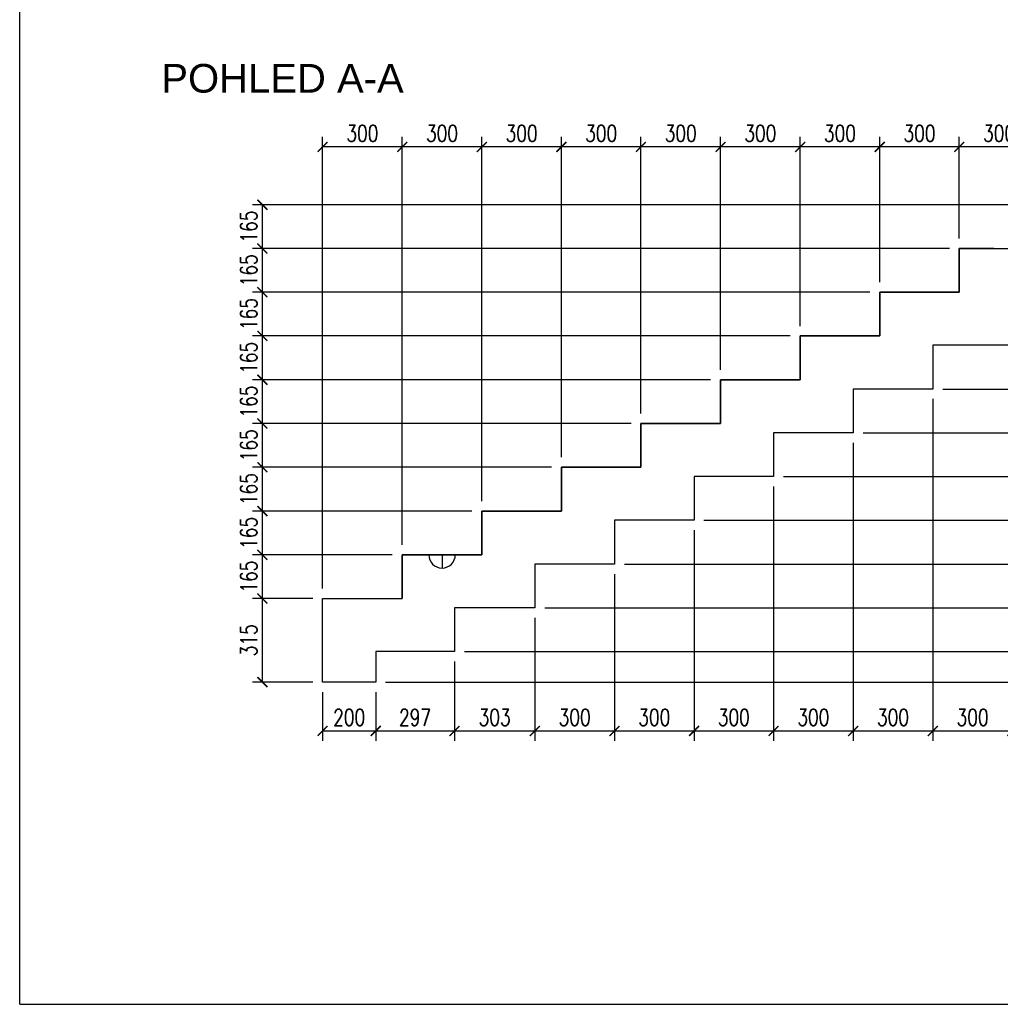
# Model space of a CAD drawing. Header units: millimetres. Extents: x 26644 to 53369, y 8500 to 41865.
# Tile 10 of 15: x 26838 to 30535, y 28064 to 31776. Entities that reach past the tile are written whole.
import ezdxf

# ---------------------------------------------------------------- set-up
doc = ezdxf.new("R2010")
doc.units = ezdxf.units.MM
doc.header["$LTSCALE"] = 25
doc.layers.add('CKSCHODY_PODROVINOU', color=7, linetype='Continuous', lineweight=25)
doc.layers.add('CKSCHODY_POHLED', color=7, linetype='Continuous', lineweight=25)
doc.layers.add('KOTY', color=4, linetype='Continuous')
doc.layers.add('POPIS', color=6, linetype='Continuous')
doc.styles.add('Arch-Dim', font='romans.shx', dxfattribs={"width": 0.75})
doc.styles.add('ARIAL', font='ARIAL.TTF', dxfattribs={"width": 0.75})
doc.dimstyles.new('Aec-Arch-M-100', dxfattribs={"dimscale": 25, "dimtxt": 2.5, "dimasz": 1.5, "dimexe": 1.5, "dimexo": 1.5, "dimgap": 0.8, "dimtad": 1, "dimdec": 0, "dimzin": 3, "dimdsep": 46, "dimtxsty": 'Arch-Dim', "dimblk": 'ARCHTICK', "dimcen": 2.5, "dimazin": 2, "dimtfac": 0.75, "dimtdec": 0, "dimtix": 1, "dimtmove": 2, "dimatfit": 2, "dimfxl": 0, "dimtolj": 1, "dimtzin": 0, "dimarcsym": 0})

# ---------------------------------------------------------------- blocks, each defined once
blk = doc.blocks.new('_ArchTick')
at = {"color": 0, "linetype": 'ByBlock', "const_width": 0.15}
blk.add_lwpolyline([(-0.5, -0.5), (0.5, 0.5)], dxfattribs=at)
blk = doc.blocks.new('*D27')
at = {"layer": 'Defpoints', "color": 0}
for p in [(30380.1, 31296.6), (30680.1, 31078.8), (30380.1, 30913.8)]:
    blk.add_point(p, dxfattribs=at)
at = {"layer": 'KOTY', "color": 0, "lineweight": -2}
for p, q in [((30380.1, 30951.3), (30380.1, 31334.1)), ((30680.1, 31116.3), (30680.1, 31334.1)), ((30680.1, 31296.6), (30380.1, 31296.6))]:
    blk.add_line(p, q, dxfattribs=at)
at = {"layer": 'KOTY', "color": 0, "lineweight": -2, "xscale": 37.5, "yscale": 37.5, "zscale": 37.5, "rotation": 180}
blk.add_blockref('_ArchTick', (30380.1, 31296.6), dxfattribs=at)
at = {"layer": 'KOTY', "color": 0, "lineweight": -2, "xscale": 37.5, "yscale": 37.5, "zscale": 37.5}
blk.add_blockref('_ArchTick', (30680.1, 31296.6), dxfattribs=at)
at = {"layer": 'KOTY', "color": 0, "insert": (30530.1, 31347.8), "char_height": 62.5, "attachment_point": 5, "style": 'Arch-Dim'}
blk.add_mtext('\\A1;300', dxfattribs=at)
blk = doc.blocks.new('*D28')
at = {"layer": 'Defpoints', "color": 0}
for p in [(30080.1, 31296.6), (30380.1, 30913.8), (30080.1, 30748.8)]:
    blk.add_point(p, dxfattribs=at)
at = {"layer": 'KOTY', "color": 0, "lineweight": -2}
for p, q in [((30080.1, 30786.3), (30080.1, 31334.1)), ((30380.1, 30951.3), (30380.1, 31334.1)), ((30380.1, 31296.6), (30080.1, 31296.6))]:
    blk.add_line(p, q, dxfattribs=at)
at = {"layer": 'KOTY', "color": 0, "lineweight": -2, "xscale": 37.5, "yscale": 37.5, "zscale": 37.5, "rotation": 180}
blk.add_blockref('_ArchTick', (30080.1, 31296.6), dxfattribs=at)
at = {"layer": 'KOTY', "color": 0, "lineweight": -2, "xscale": 37.5, "yscale": 37.5, "zscale": 37.5}
blk.add_blockref('_ArchTick', (30380.1, 31296.6), dxfattribs=at)
at = {"layer": 'KOTY', "color": 0, "insert": (30230.1, 31347.8), "char_height": 62.5, "attachment_point": 5, "style": 'Arch-Dim'}
blk.add_mtext('\\A1;300', dxfattribs=at)
blk = doc.blocks.new('*D29')
at = {"layer": 'Defpoints', "color": 0}
for p in [(29780.1, 31296.6), (30080.1, 30748.8), (29780.1, 30583.8)]:
    blk.add_point(p, dxfattribs=at)
at = {"layer": 'KOTY', "color": 0, "lineweight": -2}
for p, q in [((29780.1, 30621.3), (29780.1, 31334.1)), ((30080.1, 30786.3), (30080.1, 31334.1)), ((30080.1, 31296.6), (29780.1, 31296.6))]:
    blk.add_line(p, q, dxfattribs=at)
at = {"layer": 'KOTY', "color": 0, "lineweight": -2, "xscale": 37.5, "yscale": 37.5, "zscale": 37.5, "rotation": 180}
blk.add_blockref('_ArchTick', (29780.1, 31296.6), dxfattribs=at)
at = {"layer": 'KOTY', "color": 0, "lineweight": -2, "xscale": 37.5, "yscale": 37.5, "zscale": 37.5}
blk.add_blockref('_ArchTick', (30080.1, 31296.6), dxfattribs=at)
at = {"layer": 'KOTY', "color": 0, "insert": (29930.1, 31347.8), "char_height": 62.5, "attachment_point": 5, "style": 'Arch-Dim'}
blk.add_mtext('\\A1;300', dxfattribs=at)
blk = doc.blocks.new('*D30')
at = {"layer": 'Defpoints', "color": 0}
for p in [(29480.1, 31296.6), (29780.1, 30583.8), (29480.1, 30418.8)]:
    blk.add_point(p, dxfattribs=at)
at = {"layer": 'KOTY', "color": 0, "lineweight": -2}
for p, q in [((29480.1, 30456.3), (29480.1, 31334.1)), ((29780.1, 30621.3), (29780.1, 31334.1)), ((29780.1, 31296.6), (29480.1, 31296.6))]:
    blk.add_line(p, q, dxfattribs=at)
at = {"layer": 'KOTY', "color": 0, "lineweight": -2, "xscale": 37.5, "yscale": 37.5, "zscale": 37.5, "rotation": 180}
blk.add_blockref('_ArchTick', (29480.1, 31296.6), dxfattribs=at)
at = {"layer": 'KOTY', "color": 0, "lineweight": -2, "xscale": 37.5, "yscale": 37.5, "zscale": 37.5}
blk.add_blockref('_ArchTick', (29780.1, 31296.6), dxfattribs=at)
at = {"layer": 'KOTY', "color": 0, "insert": (29630.1, 31347.8), "char_height": 62.5, "attachment_point": 5, "style": 'Arch-Dim'}
blk.add_mtext('\\A1;300', dxfattribs=at)
blk = doc.blocks.new('*D31')
at = {"layer": 'Defpoints', "color": 0}
for p in [(29180.1, 31296.6), (29480.1, 30418.8), (29180.1, 30253.8)]:
    blk.add_point(p, dxfattribs=at)
at = {"layer": 'KOTY', "color": 0, "lineweight": -2}
for p, q in [((29180.1, 30291.3), (29180.1, 31334.1)), ((29480.1, 30456.3), (29480.1, 31334.1)), ((29480.1, 31296.6), (29180.1, 31296.6))]:
    blk.add_line(p, q, dxfattribs=at)
at = {"layer": 'KOTY', "color": 0, "lineweight": -2, "xscale": 37.5, "yscale": 37.5, "zscale": 37.5, "rotation": 180}
blk.add_blockref('_ArchTick', (29180.1, 31296.6), dxfattribs=at)
at = {"layer": 'KOTY', "color": 0, "lineweight": -2, "xscale": 37.5, "yscale": 37.5, "zscale": 37.5}
blk.add_blockref('_ArchTick', (29480.1, 31296.6), dxfattribs=at)
at = {"layer": 'KOTY', "color": 0, "insert": (29330.1, 31347.8), "char_height": 62.5, "attachment_point": 5, "style": 'Arch-Dim'}
blk.add_mtext('\\A1;300', dxfattribs=at)
blk = doc.blocks.new('*D32')
at = {"layer": 'Defpoints', "color": 0}
for p in [(28880.1, 31296.6), (29180.1, 30253.8), (28880.1, 30088.8)]:
    blk.add_point(p, dxfattribs=at)
at = {"layer": 'KOTY', "color": 0, "lineweight": -2}
for p, q in [((28880.1, 30126.3), (28880.1, 31334.1)), ((29180.1, 30291.3), (29180.1, 31334.1)), ((29180.1, 31296.6), (28880.1, 31296.6))]:
    blk.add_line(p, q, dxfattribs=at)
at = {"layer": 'KOTY', "color": 0, "lineweight": -2, "xscale": 37.5, "yscale": 37.5, "zscale": 37.5, "rotation": 180}
blk.add_blockref('_ArchTick', (28880.1, 31296.6), dxfattribs=at)
at = {"layer": 'KOTY', "color": 0, "lineweight": -2, "xscale": 37.5, "yscale": 37.5, "zscale": 37.5}
blk.add_blockref('_ArchTick', (29180.1, 31296.6), dxfattribs=at)
at = {"layer": 'KOTY', "color": 0, "insert": (29030.1, 31347.8), "char_height": 62.5, "attachment_point": 5, "style": 'Arch-Dim'}
blk.add_mtext('\\A1;300', dxfattribs=at)
blk = doc.blocks.new('*D33')
at = {"layer": 'Defpoints', "color": 0}
for p in [(28580.1, 31296.6), (28880.1, 30088.8), (28580.1, 29923.8)]:
    blk.add_point(p, dxfattribs=at)
at = {"layer": 'KOTY', "color": 0, "lineweight": -2}
for p, q in [((28580.1, 29961.3), (28580.1, 31334.1)), ((28880.1, 30126.3), (28880.1, 31334.1)), ((28880.1, 31296.6), (28580.1, 31296.6))]:
    blk.add_line(p, q, dxfattribs=at)
at = {"layer": 'KOTY', "color": 0, "lineweight": -2, "xscale": 37.5, "yscale": 37.5, "zscale": 37.5, "rotation": 180}
blk.add_blockref('_ArchTick', (28580.1, 31296.6), dxfattribs=at)
at = {"layer": 'KOTY', "color": 0, "lineweight": -2, "xscale": 37.5, "yscale": 37.5, "zscale": 37.5}
blk.add_blockref('_ArchTick', (28880.1, 31296.6), dxfattribs=at)
at = {"layer": 'KOTY', "color": 0, "insert": (28730.1, 31347.8), "char_height": 62.5, "attachment_point": 5, "style": 'Arch-Dim'}
blk.add_mtext('\\A1;300', dxfattribs=at)
blk = doc.blocks.new('*D34')
at = {"layer": 'Defpoints', "color": 0}
for p in [(28280.1, 31296.6), (28580.1, 29923.8), (28280.1, 29758.8)]:
    blk.add_point(p, dxfattribs=at)
at = {"layer": 'KOTY', "color": 0, "lineweight": -2}
for p, q in [((28280.1, 29796.3), (28280.1, 31334.1)), ((28580.1, 29961.3), (28580.1, 31334.1)), ((28580.1, 31296.6), (28280.1, 31296.6))]:
    blk.add_line(p, q, dxfattribs=at)
at = {"layer": 'KOTY', "color": 0, "lineweight": -2, "xscale": 37.5, "yscale": 37.5, "zscale": 37.5, "rotation": 180}
blk.add_blockref('_ArchTick', (28280.1, 31296.6), dxfattribs=at)
at = {"layer": 'KOTY', "color": 0, "lineweight": -2, "xscale": 37.5, "yscale": 37.5, "zscale": 37.5}
blk.add_blockref('_ArchTick', (28580.1, 31296.6), dxfattribs=at)
at = {"layer": 'KOTY', "color": 0, "insert": (28430.1, 31347.8), "char_height": 62.5, "attachment_point": 5, "style": 'Arch-Dim'}
blk.add_mtext('\\A1;300', dxfattribs=at)
blk = doc.blocks.new('*D35')
at = {"layer": 'Defpoints', "color": 0}
for p in [(27980.1, 31296.6), (28280.1, 29758.8), (27980.1, 29593.8)]:
    blk.add_point(p, dxfattribs=at)
at = {"layer": 'KOTY', "color": 0, "lineweight": -2}
for p, q in [((27980.1, 29631.3), (27980.1, 31334.1)), ((28280.1, 29796.3), (28280.1, 31334.1)), ((28280.1, 31296.6), (27980.1, 31296.6))]:
    blk.add_line(p, q, dxfattribs=at)
at = {"layer": 'KOTY', "color": 0, "lineweight": -2, "xscale": 37.5, "yscale": 37.5, "zscale": 37.5, "rotation": 180}
blk.add_blockref('_ArchTick', (27980.1, 31296.6), dxfattribs=at)
at = {"layer": 'KOTY', "color": 0, "lineweight": -2, "xscale": 37.5, "yscale": 37.5, "zscale": 37.5}
blk.add_blockref('_ArchTick', (28280.1, 31296.6), dxfattribs=at)
at = {"layer": 'KOTY', "color": 0, "insert": (28130.1, 31347.8), "char_height": 62.5, "attachment_point": 5, "style": 'Arch-Dim'}
blk.add_mtext('\\A1;300', dxfattribs=at)
blk = doc.blocks.new('*D36')
at = {"layer": 'Defpoints', "color": 0}
for p in [(27980.1, 29278.8), (28180.1, 29278.8), (28180.1, 29094.5)]:
    blk.add_point(p, dxfattribs=at)
at = {"layer": 'KOTY', "color": 0, "lineweight": -2}
for p, q in [((27980.1, 29241.3), (27980.1, 29057)), ((28180.1, 29241.3), (28180.1, 29057)), ((27980.1, 29094.5), (28180.1, 29094.5))]:
    blk.add_line(p, q, dxfattribs=at)
at = {"layer": 'KOTY', "color": 0, "lineweight": -2, "xscale": 37.5, "yscale": 37.5, "zscale": 37.5, "rotation": 180}
blk.add_blockref('_ArchTick', (27980.1, 29094.5), dxfattribs=at)
at = {"layer": 'KOTY', "color": 0, "lineweight": -2, "xscale": 37.5, "yscale": 37.5, "zscale": 37.5}
blk.add_blockref('_ArchTick', (28180.1, 29094.5), dxfattribs=at)
at = {"layer": 'KOTY', "color": 0, "insert": (28080.1, 29145.7), "char_height": 62.5, "attachment_point": 5, "style": 'Arch-Dim'}
blk.add_mtext('\\A1;200', dxfattribs=at)
blk = doc.blocks.new('*D37')
at = {"layer": 'Defpoints', "color": 0}
for p in [(28477, 29393.8), (28180.1, 29278.8), (28477, 29094.5)]:
    blk.add_point(p, dxfattribs=at)
at = {"layer": 'KOTY', "color": 0, "lineweight": -2}
for p, q in [((28477, 29356.3), (28477, 29057)), ((28180.1, 29241.3), (28180.1, 29057)), ((28180.1, 29094.5), (28477, 29094.5))]:
    blk.add_line(p, q, dxfattribs=at)
at = {"layer": 'KOTY', "color": 0, "lineweight": -2, "xscale": 37.5, "yscale": 37.5, "zscale": 37.5, "rotation": 180}
blk.add_blockref('_ArchTick', (28180.1, 29094.5), dxfattribs=at)
at = {"layer": 'KOTY', "color": 0, "lineweight": -2, "xscale": 37.5, "yscale": 37.5, "zscale": 37.5}
blk.add_blockref('_ArchTick', (28477, 29094.5), dxfattribs=at)
at = {"layer": 'KOTY', "color": 0, "insert": (28328.5, 29145.7), "char_height": 62.5, "attachment_point": 5, "style": 'Arch-Dim'}
blk.add_mtext('\\A1;297', dxfattribs=at)
blk = doc.blocks.new('*D38')
at = {"layer": 'Defpoints', "color": 0}
for p in [(28780.1, 29558.8), (28477, 29393.8), (28780.1, 29094.5)]:
    blk.add_point(p, dxfattribs=at)
at = {"layer": 'KOTY', "color": 0, "lineweight": -2}
for p, q in [((28780.1, 29521.3), (28780.1, 29057)), ((28477, 29356.3), (28477, 29057)), ((28477, 29094.5), (28780.1, 29094.5))]:
    blk.add_line(p, q, dxfattribs=at)
at = {"layer": 'KOTY', "color": 0, "lineweight": -2, "xscale": 37.5, "yscale": 37.5, "zscale": 37.5, "rotation": 180}
blk.add_blockref('_ArchTick', (28477, 29094.5), dxfattribs=at)
at = {"layer": 'KOTY', "color": 0, "lineweight": -2, "xscale": 37.5, "yscale": 37.5, "zscale": 37.5}
blk.add_blockref('_ArchTick', (28780.1, 29094.5), dxfattribs=at)
at = {"layer": 'KOTY', "color": 0, "insert": (28628.5, 29145.7), "char_height": 62.5, "attachment_point": 5, "style": 'Arch-Dim'}
blk.add_mtext('\\A1;303', dxfattribs=at)
blk = doc.blocks.new('*D39')
at = {"layer": 'Defpoints', "color": 0}
for p in [(29080.1, 29723.8), (28780.1, 29558.8), (29080.1, 29094.5)]:
    blk.add_point(p, dxfattribs=at)
at = {"layer": 'KOTY', "color": 0, "lineweight": -2}
for p, q in [((29080.1, 29686.3), (29080.1, 29057)), ((28780.1, 29521.3), (28780.1, 29057)), ((28780.1, 29094.5), (29080.1, 29094.5))]:
    blk.add_line(p, q, dxfattribs=at)
at = {"layer": 'KOTY', "color": 0, "lineweight": -2, "xscale": 37.5, "yscale": 37.5, "zscale": 37.5, "rotation": 180}
blk.add_blockref('_ArchTick', (28780.1, 29094.5), dxfattribs=at)
at = {"layer": 'KOTY', "color": 0, "lineweight": -2, "xscale": 37.5, "yscale": 37.5, "zscale": 37.5}
blk.add_blockref('_ArchTick', (29080.1, 29094.5), dxfattribs=at)
at = {"layer": 'KOTY', "color": 0, "insert": (28930.1, 29145.7), "char_height": 62.5, "attachment_point": 5, "style": 'Arch-Dim'}
blk.add_mtext('\\A1;300', dxfattribs=at)
blk = doc.blocks.new('*D40')
at = {"layer": 'Defpoints', "color": 0}
for p in [(29380.1, 29888.8), (29080.1, 29723.8), (29380.1, 29094.5)]:
    blk.add_point(p, dxfattribs=at)
at = {"layer": 'KOTY', "color": 0, "lineweight": -2}
for p, q in [((29380.1, 29851.3), (29380.1, 29057)), ((29080.1, 29686.3), (29080.1, 29057)), ((29080.1, 29094.5), (29380.1, 29094.5))]:
    blk.add_line(p, q, dxfattribs=at)
at = {"layer": 'KOTY', "color": 0, "lineweight": -2, "xscale": 37.5, "yscale": 37.5, "zscale": 37.5, "rotation": 180}
blk.add_blockref('_ArchTick', (29080.1, 29094.5), dxfattribs=at)
at = {"layer": 'KOTY', "color": 0, "lineweight": -2, "xscale": 37.5, "yscale": 37.5, "zscale": 37.5}
blk.add_blockref('_ArchTick', (29380.1, 29094.5), dxfattribs=at)
at = {"layer": 'KOTY', "color": 0, "insert": (29230.1, 29145.7), "char_height": 62.5, "attachment_point": 5, "style": 'Arch-Dim'}
blk.add_mtext('\\A1;300', dxfattribs=at)
blk = doc.blocks.new('*D41')
at = {"layer": 'Defpoints', "color": 0}
for p in [(29680.1, 30053.8), (29380.1, 29888.8), (29680.1, 29094.5)]:
    blk.add_point(p, dxfattribs=at)
at = {"layer": 'KOTY', "color": 0, "lineweight": -2}
for p, q in [((29680.1, 30016.3), (29680.1, 29057)), ((29380.1, 29851.3), (29380.1, 29057)), ((29380.1, 29094.5), (29680.1, 29094.5))]:
    blk.add_line(p, q, dxfattribs=at)
at = {"layer": 'KOTY', "color": 0, "lineweight": -2, "xscale": 37.5, "yscale": 37.5, "zscale": 37.5, "rotation": 180}
blk.add_blockref('_ArchTick', (29380.1, 29094.5), dxfattribs=at)
at = {"layer": 'KOTY', "color": 0, "lineweight": -2, "xscale": 37.5, "yscale": 37.5, "zscale": 37.5}
blk.add_blockref('_ArchTick', (29680.1, 29094.5), dxfattribs=at)
at = {"layer": 'KOTY', "color": 0, "insert": (29530.1, 29145.7), "char_height": 62.5, "attachment_point": 5, "style": 'Arch-Dim'}
blk.add_mtext('\\A1;300', dxfattribs=at)
blk = doc.blocks.new('*D42')
at = {"layer": 'Defpoints', "color": 0}
for p in [(29980.1, 30218.8), (29680.1, 30053.8), (29980.1, 29094.5)]:
    blk.add_point(p, dxfattribs=at)
at = {"layer": 'KOTY', "color": 0, "lineweight": -2}
for p, q in [((29980.1, 30181.3), (29980.1, 29057)), ((29680.1, 30016.3), (29680.1, 29057)), ((29680.1, 29094.5), (29980.1, 29094.5))]:
    blk.add_line(p, q, dxfattribs=at)
at = {"layer": 'KOTY', "color": 0, "lineweight": -2, "xscale": 37.5, "yscale": 37.5, "zscale": 37.5, "rotation": 180}
blk.add_blockref('_ArchTick', (29680.1, 29094.5), dxfattribs=at)
at = {"layer": 'KOTY', "color": 0, "lineweight": -2, "xscale": 37.5, "yscale": 37.5, "zscale": 37.5}
blk.add_blockref('_ArchTick', (29980.1, 29094.5), dxfattribs=at)
at = {"layer": 'KOTY', "color": 0, "insert": (29830.1, 29145.7), "char_height": 62.5, "attachment_point": 5, "style": 'Arch-Dim'}
blk.add_mtext('\\A1;300', dxfattribs=at)
blk = doc.blocks.new('*D43')
at = {"layer": 'Defpoints', "color": 0}
for p in [(30280.1, 30383.8), (29980.1, 30218.8), (30280.1, 29094.5)]:
    blk.add_point(p, dxfattribs=at)
at = {"layer": 'KOTY', "color": 0, "lineweight": -2}
for p, q in [((30280.1, 30346.3), (30280.1, 29057)), ((29980.1, 30181.3), (29980.1, 29057)), ((29980.1, 29094.5), (30280.1, 29094.5))]:
    blk.add_line(p, q, dxfattribs=at)
at = {"layer": 'KOTY', "color": 0, "lineweight": -2, "xscale": 37.5, "yscale": 37.5, "zscale": 37.5, "rotation": 180}
blk.add_blockref('_ArchTick', (29980.1, 29094.5), dxfattribs=at)
at = {"layer": 'KOTY', "color": 0, "lineweight": -2, "xscale": 37.5, "yscale": 37.5, "zscale": 37.5}
blk.add_blockref('_ArchTick', (30280.1, 29094.5), dxfattribs=at)
at = {"layer": 'KOTY', "color": 0, "insert": (30130.1, 29145.7), "char_height": 62.5, "attachment_point": 5, "style": 'Arch-Dim'}
blk.add_mtext('\\A1;300', dxfattribs=at)
blk = doc.blocks.new('*D44')
at = {"layer": 'Defpoints', "color": 0}
for p in [(30580.1, 30548.8), (30280.1, 30383.8), (30580.1, 29094.5)]:
    blk.add_point(p, dxfattribs=at)
at = {"layer": 'KOTY', "color": 0, "lineweight": -2}
for p, q in [((30580.1, 30511.3), (30580.1, 29057)), ((30280.1, 30346.3), (30280.1, 29057)), ((30280.1, 29094.5), (30580.1, 29094.5))]:
    blk.add_line(p, q, dxfattribs=at)
at = {"layer": 'KOTY', "color": 0, "lineweight": -2, "xscale": 37.5, "yscale": 37.5, "zscale": 37.5, "rotation": 180}
blk.add_blockref('_ArchTick', (30280.1, 29094.5), dxfattribs=at)
at = {"layer": 'KOTY', "color": 0, "lineweight": -2, "xscale": 37.5, "yscale": 37.5, "zscale": 37.5}
blk.add_blockref('_ArchTick', (30580.1, 29094.5), dxfattribs=at)
at = {"layer": 'KOTY', "color": 0, "insert": (30430.1, 29145.7), "char_height": 62.5, "attachment_point": 5, "style": 'Arch-Dim'}
blk.add_mtext('\\A1;300', dxfattribs=at)
blk = doc.blocks.new('*D48')
at = {"layer": 'Defpoints', "color": 0}
for p in [(27753, 29593.8), (27980.1, 29593.8), (27980.1, 29278.8)]:
    blk.add_point(p, dxfattribs=at)
at = {"layer": 'KOTY', "color": 0, "lineweight": -2}
for p, q in [((27942.6, 29593.8), (27715.5, 29593.8)), ((27753, 29278.8), (27753, 29593.8)), ((27942.6, 29278.8), (27715.5, 29278.8))]:
    blk.add_line(p, q, dxfattribs=at)
at = {"layer": 'KOTY', "color": 0, "lineweight": -2, "xscale": 37.5, "yscale": 37.5, "zscale": 37.5}
for p, rotation in [((27753, 29593.8), 90), ((27753, 29278.8), 270)]:
    blk.add_blockref('_ArchTick', p, dxfattribs=dict(at, rotation=rotation))
at = {"layer": 'KOTY', "color": 0, "insert": (27701.8, 29436.3), "char_height": 62.5, "attachment_point": 5, "rotation": 90, "style": 'Arch-Dim'}
blk.add_mtext('\\A1;315', dxfattribs=at)
blk = doc.blocks.new('*D49')
at = {"layer": 'Defpoints', "color": 0}
for p in [(27753, 29758.8), (28280.1, 29758.8), (27980.1, 29593.8)]:
    blk.add_point(p, dxfattribs=at)
at = {"layer": 'KOTY', "color": 0, "lineweight": -2}
for p, q in [((28242.6, 29758.8), (27715.5, 29758.8)), ((27753, 29593.8), (27753, 29758.8)), ((27942.6, 29593.8), (27715.5, 29593.8))]:
    blk.add_line(p, q, dxfattribs=at)
at = {"layer": 'KOTY', "color": 0, "lineweight": -2, "xscale": 37.5, "yscale": 37.5, "zscale": 37.5}
for p, rotation in [((27753, 29758.8), 90), ((27753, 29593.8), 270)]:
    blk.add_blockref('_ArchTick', p, dxfattribs=dict(at, rotation=rotation))
at = {"layer": 'KOTY', "color": 0, "insert": (27701.8, 29676.3), "char_height": 62.5, "attachment_point": 5, "rotation": 90, "style": 'Arch-Dim'}
blk.add_mtext('\\A1;165', dxfattribs=at)
blk = doc.blocks.new('*D50')
at = {"layer": 'Defpoints', "color": 0}
for p in [(27753, 29923.8), (28580.1, 29923.8), (28280.1, 29758.8)]:
    blk.add_point(p, dxfattribs=at)
at = {"layer": 'KOTY', "color": 0, "lineweight": -2}
for p, q in [((28542.6, 29923.8), (27715.5, 29923.8)), ((27753, 29758.8), (27753, 29923.8)), ((28242.6, 29758.8), (27715.5, 29758.8))]:
    blk.add_line(p, q, dxfattribs=at)
at = {"layer": 'KOTY', "color": 0, "lineweight": -2, "xscale": 37.5, "yscale": 37.5, "zscale": 37.5}
for p, rotation in [((27753, 29923.8), 90), ((27753, 29758.8), 270)]:
    blk.add_blockref('_ArchTick', p, dxfattribs=dict(at, rotation=rotation))
at = {"layer": 'KOTY', "color": 0, "insert": (27701.8, 29841.3), "char_height": 62.5, "attachment_point": 5, "rotation": 90, "style": 'Arch-Dim'}
blk.add_mtext('\\A1;165', dxfattribs=at)
blk = doc.blocks.new('*D51')
at = {"layer": 'Defpoints', "color": 0}
for p in [(27753, 30088.8), (28880.1, 30088.8), (28580.1, 29923.8)]:
    blk.add_point(p, dxfattribs=at)
at = {"layer": 'KOTY', "color": 0, "lineweight": -2}
for p, q in [((28842.6, 30088.8), (27715.5, 30088.8)), ((27753, 29923.8), (27753, 30088.8)), ((28542.6, 29923.8), (27715.5, 29923.8))]:
    blk.add_line(p, q, dxfattribs=at)
at = {"layer": 'KOTY', "color": 0, "lineweight": -2, "xscale": 37.5, "yscale": 37.5, "zscale": 37.5}
for p, rotation in [((27753, 30088.8), 90), ((27753, 29923.8), 270)]:
    blk.add_blockref('_ArchTick', p, dxfattribs=dict(at, rotation=rotation))
at = {"layer": 'KOTY', "color": 0, "insert": (27701.8, 30006.3), "char_height": 62.5, "attachment_point": 5, "rotation": 90, "style": 'Arch-Dim'}
blk.add_mtext('\\A1;165', dxfattribs=at)
blk = doc.blocks.new('*D52')
at = {"layer": 'Defpoints', "color": 0}
for p in [(27753, 30253.8), (29180.1, 30253.8), (28880.1, 30088.8)]:
    blk.add_point(p, dxfattribs=at)
at = {"layer": 'KOTY', "color": 0, "lineweight": -2}
for p, q in [((29142.6, 30253.8), (27715.5, 30253.8)), ((27753, 30088.8), (27753, 30253.8)), ((28842.6, 30088.8), (27715.5, 30088.8))]:
    blk.add_line(p, q, dxfattribs=at)
at = {"layer": 'KOTY', "color": 0, "lineweight": -2, "xscale": 37.5, "yscale": 37.5, "zscale": 37.5}
for p, rotation in [((27753, 30253.8), 90), ((27753, 30088.8), 270)]:
    blk.add_blockref('_ArchTick', p, dxfattribs=dict(at, rotation=rotation))
at = {"layer": 'KOTY', "color": 0, "insert": (27701.8, 30171.3), "char_height": 62.5, "attachment_point": 5, "rotation": 90, "style": 'Arch-Dim'}
blk.add_mtext('\\A1;165', dxfattribs=at)
blk = doc.blocks.new('*D53')
at = {"layer": 'Defpoints', "color": 0}
for p in [(27753, 30418.8), (29480.1, 30418.8), (29180.1, 30253.8)]:
    blk.add_point(p, dxfattribs=at)
at = {"layer": 'KOTY', "color": 0, "lineweight": -2}
for p, q in [((29442.6, 30418.8), (27715.5, 30418.8)), ((27753, 30253.8), (27753, 30418.8)), ((29142.6, 30253.8), (27715.5, 30253.8))]:
    blk.add_line(p, q, dxfattribs=at)
at = {"layer": 'KOTY', "color": 0, "lineweight": -2, "xscale": 37.5, "yscale": 37.5, "zscale": 37.5}
for p, rotation in [((27753, 30418.8), 90), ((27753, 30253.8), 270)]:
    blk.add_blockref('_ArchTick', p, dxfattribs=dict(at, rotation=rotation))
at = {"layer": 'KOTY', "color": 0, "insert": (27701.8, 30336.3), "char_height": 62.5, "attachment_point": 5, "rotation": 90, "style": 'Arch-Dim'}
blk.add_mtext('\\A1;165', dxfattribs=at)
blk = doc.blocks.new('*D54')
at = {"layer": 'Defpoints', "color": 0}
for p in [(27753, 30583.8), (29780.1, 30583.8), (29480.1, 30418.8)]:
    blk.add_point(p, dxfattribs=at)
at = {"layer": 'KOTY', "color": 0, "lineweight": -2}
for p, q in [((29742.6, 30583.8), (27715.5, 30583.8)), ((27753, 30418.8), (27753, 30583.8)), ((29442.6, 30418.8), (27715.5, 30418.8))]:
    blk.add_line(p, q, dxfattribs=at)
at = {"layer": 'KOTY', "color": 0, "lineweight": -2, "xscale": 37.5, "yscale": 37.5, "zscale": 37.5}
for p, rotation in [((27753, 30583.8), 90), ((27753, 30418.8), 270)]:
    blk.add_blockref('_ArchTick', p, dxfattribs=dict(at, rotation=rotation))
at = {"layer": 'KOTY', "color": 0, "insert": (27701.8, 30501.3), "char_height": 62.5, "attachment_point": 5, "rotation": 90, "style": 'Arch-Dim'}
blk.add_mtext('\\A1;165', dxfattribs=at)
blk = doc.blocks.new('*D55')
at = {"layer": 'Defpoints', "color": 0}
for p in [(27753, 30748.8), (30080.1, 30748.8), (29780.1, 30583.8)]:
    blk.add_point(p, dxfattribs=at)
at = {"layer": 'KOTY', "color": 0, "lineweight": -2}
for p, q in [((30042.6, 30748.8), (27715.5, 30748.8)), ((27753, 30583.8), (27753, 30748.8)), ((29742.6, 30583.8), (27715.5, 30583.8))]:
    blk.add_line(p, q, dxfattribs=at)
at = {"layer": 'KOTY', "color": 0, "lineweight": -2, "xscale": 37.5, "yscale": 37.5, "zscale": 37.5}
for p, rotation in [((27753, 30748.8), 90), ((27753, 30583.8), 270)]:
    blk.add_blockref('_ArchTick', p, dxfattribs=dict(at, rotation=rotation))
at = {"layer": 'KOTY', "color": 0, "insert": (27701.8, 30666.3), "char_height": 62.5, "attachment_point": 5, "rotation": 90, "style": 'Arch-Dim'}
blk.add_mtext('\\A1;165', dxfattribs=at)
blk = doc.blocks.new('*D56')
at = {"layer": 'Defpoints', "color": 0}
for p in [(27753, 30913.8), (30380.1, 30913.8), (30080.1, 30748.8)]:
    blk.add_point(p, dxfattribs=at)
at = {"layer": 'KOTY', "color": 0, "lineweight": -2}
for p, q in [((30342.6, 30913.8), (27715.5, 30913.8)), ((27753, 30748.8), (27753, 30913.8)), ((30042.6, 30748.8), (27715.5, 30748.8))]:
    blk.add_line(p, q, dxfattribs=at)
at = {"layer": 'KOTY', "color": 0, "lineweight": -2, "xscale": 37.5, "yscale": 37.5, "zscale": 37.5}
for p, rotation in [((27753, 30913.8), 90), ((27753, 30748.8), 270)]:
    blk.add_blockref('_ArchTick', p, dxfattribs=dict(at, rotation=rotation))
at = {"layer": 'KOTY', "color": 0, "insert": (27701.8, 30831.3), "char_height": 62.5, "attachment_point": 5, "rotation": 90, "style": 'Arch-Dim'}
blk.add_mtext('\\A1;165', dxfattribs=at)
blk = doc.blocks.new('*D57')
at = {"layer": 'Defpoints', "color": 0}
for p in [(27753, 31078.8), (30680.1, 31078.8), (30380.1, 30913.8)]:
    blk.add_point(p, dxfattribs=at)
at = {"layer": 'KOTY', "color": 0, "lineweight": -2}
for p, q in [((30642.6, 31078.8), (27715.5, 31078.8)), ((27753, 30913.8), (27753, 31078.8)), ((30342.6, 30913.8), (27715.5, 30913.8))]:
    blk.add_line(p, q, dxfattribs=at)
at = {"layer": 'KOTY', "color": 0, "lineweight": -2, "xscale": 37.5, "yscale": 37.5, "zscale": 37.5}
for p, rotation in [((27753, 31078.8), 90), ((27753, 30913.8), 270)]:
    blk.add_blockref('_ArchTick', p, dxfattribs=dict(at, rotation=rotation))
at = {"layer": 'KOTY', "color": 0, "insert": (27701.8, 30996.3), "char_height": 62.5, "attachment_point": 5, "rotation": 90, "style": 'Arch-Dim'}
blk.add_mtext('\\A1;165', dxfattribs=at)
blk = doc.blocks.new('*D58')
at = {"layer": 'Defpoints', "color": 0}
for p in [(28477, 29393.8), (31265.4, 29393.8), (28180.1, 29278.8)]:
    blk.add_point(p, dxfattribs=at)
at = {"layer": 'KOTY', "color": 0, "lineweight": -2}
for p, q in [((28514.5, 29393.8), (31302.9, 29393.8)), ((31265.4, 29278.8), (31265.4, 29393.8)), ((28217.6, 29278.8), (31302.9, 29278.8))]:
    blk.add_line(p, q, dxfattribs=at)
at = {"layer": 'KOTY', "color": 0, "lineweight": -2, "xscale": 37.5, "yscale": 37.5, "zscale": 37.5}
for p, rotation in [((31265.4, 29393.8), 90), ((31265.4, 29278.8), 270)]:
    blk.add_blockref('_ArchTick', p, dxfattribs=dict(at, rotation=rotation))
at = {"layer": 'KOTY', "color": 0, "insert": (31382.9, 29336.3), "char_height": 62.5, "attachment_point": 5, "rotation": 90, "style": 'Arch-Dim'}
blk.add_mtext('\\A1;115', dxfattribs=at)
blk = doc.blocks.new('*D59')
at = {"layer": 'Defpoints', "color": 0}
for p in [(28780.1, 29558.8), (31265.4, 29558.8), (28477, 29393.8)]:
    blk.add_point(p, dxfattribs=at)
at = {"layer": 'KOTY', "color": 0, "lineweight": -2}
for p, q in [((28817.6, 29558.8), (31302.9, 29558.8)), ((31265.4, 29393.8), (31265.4, 29558.8)), ((28514.5, 29393.8), (31302.9, 29393.8))]:
    blk.add_line(p, q, dxfattribs=at)
at = {"layer": 'KOTY', "color": 0, "lineweight": -2, "xscale": 37.5, "yscale": 37.5, "zscale": 37.5}
for p, rotation in [((31265.4, 29558.8), 90), ((31265.4, 29393.8), 270)]:
    blk.add_blockref('_ArchTick', p, dxfattribs=dict(at, rotation=rotation))
at = {"layer": 'KOTY', "color": 0, "insert": (31214.2, 29476.3), "char_height": 62.5, "attachment_point": 5, "rotation": 90, "style": 'Arch-Dim'}
blk.add_mtext('\\A1;165', dxfattribs=at)
blk = doc.blocks.new('*D60')
at = {"layer": 'Defpoints', "color": 0}
for p in [(29080.1, 29723.8), (31265.4, 29723.8), (28780.1, 29558.8)]:
    blk.add_point(p, dxfattribs=at)
at = {"layer": 'KOTY', "color": 0, "lineweight": -2}
for p, q in [((29117.6, 29723.8), (31302.9, 29723.8)), ((31265.4, 29558.8), (31265.4, 29723.8)), ((28817.6, 29558.8), (31302.9, 29558.8))]:
    blk.add_line(p, q, dxfattribs=at)
at = {"layer": 'KOTY', "color": 0, "lineweight": -2, "xscale": 37.5, "yscale": 37.5, "zscale": 37.5}
for p, rotation in [((31265.4, 29723.8), 90), ((31265.4, 29558.8), 270)]:
    blk.add_blockref('_ArchTick', p, dxfattribs=dict(at, rotation=rotation))
at = {"layer": 'KOTY', "color": 0, "insert": (31214.2, 29641.3), "char_height": 62.5, "attachment_point": 5, "rotation": 90, "style": 'Arch-Dim'}
blk.add_mtext('\\A1;165', dxfattribs=at)
blk = doc.blocks.new('*D61')
at = {"layer": 'Defpoints', "color": 0}
for p in [(29380.1, 29888.8), (31265.4, 29888.8), (29080.1, 29723.8)]:
    blk.add_point(p, dxfattribs=at)
at = {"layer": 'KOTY', "color": 0, "lineweight": -2}
for p, q in [((29417.6, 29888.8), (31302.9, 29888.8)), ((31265.4, 29723.8), (31265.4, 29888.8)), ((29117.6, 29723.8), (31302.9, 29723.8))]:
    blk.add_line(p, q, dxfattribs=at)
at = {"layer": 'KOTY', "color": 0, "lineweight": -2, "xscale": 37.5, "yscale": 37.5, "zscale": 37.5}
for p, rotation in [((31265.4, 29888.8), 90), ((31265.4, 29723.8), 270)]:
    blk.add_blockref('_ArchTick', p, dxfattribs=dict(at, rotation=rotation))
at = {"layer": 'KOTY', "color": 0, "insert": (31214.2, 29806.3), "char_height": 62.5, "attachment_point": 5, "rotation": 90, "style": 'Arch-Dim'}
blk.add_mtext('\\A1;165', dxfattribs=at)
blk = doc.blocks.new('*D62')
at = {"layer": 'Defpoints', "color": 0}
for p in [(29680.1, 30053.8), (31265.4, 30053.8), (29380.1, 29888.8)]:
    blk.add_point(p, dxfattribs=at)
at = {"layer": 'KOTY', "color": 0, "lineweight": -2}
for p, q in [((29717.6, 30053.8), (31302.9, 30053.8)), ((31265.4, 29888.8), (31265.4, 30053.8)), ((29417.6, 29888.8), (31302.9, 29888.8))]:
    blk.add_line(p, q, dxfattribs=at)
at = {"layer": 'KOTY', "color": 0, "lineweight": -2, "xscale": 37.5, "yscale": 37.5, "zscale": 37.5}
for p, rotation in [((31265.4, 30053.8), 90), ((31265.4, 29888.8), 270)]:
    blk.add_blockref('_ArchTick', p, dxfattribs=dict(at, rotation=rotation))
at = {"layer": 'KOTY', "color": 0, "insert": (31214.2, 29971.3), "char_height": 62.5, "attachment_point": 5, "rotation": 90, "style": 'Arch-Dim'}
blk.add_mtext('\\A1;165', dxfattribs=at)
blk = doc.blocks.new('*D63')
at = {"layer": 'Defpoints', "color": 0}
for p in [(29980.1, 30218.8), (31265.4, 30218.8), (29680.1, 30053.8)]:
    blk.add_point(p, dxfattribs=at)
at = {"layer": 'KOTY', "color": 0, "lineweight": -2}
for p, q in [((30017.6, 30218.8), (31302.9, 30218.8)), ((31265.4, 30053.8), (31265.4, 30218.8)), ((29717.6, 30053.8), (31302.9, 30053.8))]:
    blk.add_line(p, q, dxfattribs=at)
at = {"layer": 'KOTY', "color": 0, "lineweight": -2, "xscale": 37.5, "yscale": 37.5, "zscale": 37.5}
for p, rotation in [((31265.4, 30218.8), 90), ((31265.4, 30053.8), 270)]:
    blk.add_blockref('_ArchTick', p, dxfattribs=dict(at, rotation=rotation))
at = {"layer": 'KOTY', "color": 0, "insert": (31214.2, 30136.3), "char_height": 62.5, "attachment_point": 5, "rotation": 90, "style": 'Arch-Dim'}
blk.add_mtext('\\A1;165', dxfattribs=at)
blk = doc.blocks.new('*D64')
at = {"layer": 'Defpoints', "color": 0}
for p in [(30280.1, 30383.8), (31265.4, 30383.8), (29980.1, 30218.8)]:
    blk.add_point(p, dxfattribs=at)
at = {"layer": 'KOTY', "color": 0, "lineweight": -2}
for p, q in [((30317.6, 30383.8), (31302.9, 30383.8)), ((31265.4, 30218.8), (31265.4, 30383.8)), ((30017.6, 30218.8), (31302.9, 30218.8))]:
    blk.add_line(p, q, dxfattribs=at)
at = {"layer": 'KOTY', "color": 0, "lineweight": -2, "xscale": 37.5, "yscale": 37.5, "zscale": 37.5}
for p, rotation in [((31265.4, 30383.8), 90), ((31265.4, 30218.8), 270)]:
    blk.add_blockref('_ArchTick', p, dxfattribs=dict(at, rotation=rotation))
at = {"layer": 'KOTY', "color": 0, "insert": (31214.2, 30301.3), "char_height": 62.5, "attachment_point": 5, "rotation": 90, "style": 'Arch-Dim'}
blk.add_mtext('\\A1;165', dxfattribs=at)
blk = doc.blocks.new('*D65')
at = {"layer": 'Defpoints', "color": 0}
for p in [(30580.1, 30548.8), (31265.4, 30548.8), (30280.1, 30383.8)]:
    blk.add_point(p, dxfattribs=at)
at = {"layer": 'KOTY', "color": 0, "lineweight": -2}
for p, q in [((30617.6, 30548.8), (31302.9, 30548.8)), ((31265.4, 30383.8), (31265.4, 30548.8)), ((30317.6, 30383.8), (31302.9, 30383.8))]:
    blk.add_line(p, q, dxfattribs=at)
at = {"layer": 'KOTY', "color": 0, "lineweight": -2, "xscale": 37.5, "yscale": 37.5, "zscale": 37.5}
for p, rotation in [((31265.4, 30548.8), 90), ((31265.4, 30383.8), 270)]:
    blk.add_blockref('_ArchTick', p, dxfattribs=dict(at, rotation=rotation))
at = {"layer": 'KOTY', "color": 0, "insert": (31214.2, 30466.3), "char_height": 62.5, "attachment_point": 5, "rotation": 90, "style": 'Arch-Dim'}
blk.add_mtext('\\A1;165', dxfattribs=at)

msp = doc.modelspace()

# ---------------------------------------------------------------- linework, layer by layer
at = {"layer": 'CKSCHODY_PODROVINOU'}
for q in [(26838.1, 35488.8), (37338.1, 28063.8)]:
    msp.add_line((26838.1, 28063.8), q, dxfattribs=at)
for points in [[(28477, 29558.8), (28477, 29393.8), (28180.1, 29393.8), (28180.1, 29278.8), (27980.1, 29278.8), (27980.1, 29593.8), (28280.1, 29593.8), (28280.1, 29758.8), (28580.1, 29758.8), (28580.1, 29923.8), (28880.1, 29923.8), (28880.1, 30088.8), (29180.1, 30088.8), (29180.1, 30253.8), (29480.1, 30253.8), (29480.1, 30418.8), (29780.1, 30418.8), (29780.1, 30583.8), (30080.1, 30583.8), (30080.1, 30748.8), (30380.1, 30748.8), (30380.1, 30913.8), (30680.1, 30913.8)], [(30580.1, 30548.8), (30280.1, 30548.8), (30280.1, 30383.8), (29980.1, 30383.8), (29980.1, 30218.8), (29680.1, 30218.8), (29680.1, 30053.8), (29380.1, 30053.8), (29380.1, 29888.8), (29080.1, 29888.8), (29080.1, 29723.8), (28780.1, 29723.8), (28780.1, 29558.8), (28477, 29558.8)]]:
    msp.add_lwpolyline(points, dxfattribs=at)
at = {"layer": 'CKSCHODY_POHLED'}
for p, q in [((30510.1, 30913.8), (30380.1, 30913.8)), ((30380.1, 30913.8), (30380.1, 30748.8)), ((30080.1, 30748.8), (30080.1, 30583.8)), ((30380.1, 30748.8), (30080.1, 30748.8)), ((29780.1, 30583.8), (29780.1, 30418.8)), ((30080.1, 30583.8), (29780.1, 30583.8)), ((29480.1, 30418.8), (29480.1, 30253.8)), ((29780.1, 30418.8), (29480.1, 30418.8)), ((29180.1, 30253.8), (29180.1, 30088.8)), ((29480.1, 30253.8), (29180.1, 30253.8)), ((28880.1, 30088.8), (28880.1, 29923.8)), ((29180.1, 30088.8), (28880.1, 30088.8)), ((28580.1, 29923.8), (28580.1, 29758.8)), ((28880.1, 29923.8), (28580.1, 29923.8)), ((28280.1, 29758.8), (28280.1, 29593.8)), ((28580.1, 29758.8), (28280.1, 29758.8))]:
    msp.add_line(p, q, dxfattribs=at)
at = {"layer": 'KOTY'}
msp.add_line((28430.1, 29758.8), (28430.1, 29708.8), dxfattribs=at)
msp.add_arc((28430.1, 29758.8), 50, 180, 0, dxfattribs=at)

# ---------------------------------------------------------------- texts
at = {"layer": 'POPIS', "color": 6, "style": 'ARIAL'}
msp.add_text('POHLED A-A', height=108, rotation=0, dxfattribs=at).set_placement((27372, 31501.4))

# ---------------------------------------------------------------- dimensions: what is measured, and where the dimension line sits
at = {"layer": 'KOTY'}
for base, p1, p2, picture, middle in [((27980.1, 31296.6), (28280.1, 29758.8), (27980.1, 29593.8), '*D35', (28130.1, 31347.8)), ((28280.1, 31296.6), (28580.1, 29923.8), (28280.1, 29758.8), '*D34', (28430.1, 31347.8)), ((28580.1, 31296.6), (28880.1, 30088.8), (28580.1, 29923.8), '*D33', (28730.1, 31347.8)), ((28880.1, 31296.6), (29180.1, 30253.8), (28880.1, 30088.8), '*D32', (29030.1, 31347.8)), ((29180.1, 31296.6), (29480.1, 30418.8), (29180.1, 30253.8), '*D31', (29330.1, 31347.8)), ((29480.1, 31296.6), (29780.1, 30583.8), (29480.1, 30418.8), '*D30', (29630.1, 31347.8)), ((29780.1, 31296.6), (30080.1, 30748.8), (29780.1, 30583.8), '*D29', (29930.1, 31347.8)), ((30080.1, 31296.6), (30380.1, 30913.8), (30080.1, 30748.8), '*D28', (30230.1, 31347.8)), ((30380.1, 31296.6), (30680.1, 31078.8), (30380.1, 30913.8), '*D27', (30530.1, 31347.8)), ((30580.1, 29094.5), (30280.1, 30383.8), (30580.1, 30548.8), '*D44', (30430.1, 29145.7)), ((30280.1, 29094.5), (29980.1, 30218.8), (30280.1, 30383.8), '*D43', (30130.1, 29145.7)), ((29980.1, 29094.5), (29680.1, 30053.8), (29980.1, 30218.8), '*D42', (29830.1, 29145.7)), ((29680.1, 29094.5), (29380.1, 29888.8), (29680.1, 30053.8), '*D41', (29530.1, 29145.7)), ((29380.1, 29094.5), (29080.1, 29723.8), (29380.1, 29888.8), '*D40', (29230.1, 29145.7)), ((29080.1, 29094.5), (28780.1, 29558.8), (29080.1, 29723.8), '*D39', (28930.1, 29145.7)), ((28780.1, 29094.5), (28477, 29393.8), (28780.1, 29558.8), '*D38', (28628.5, 29145.7)), ((28477, 29094.5), (28180.1, 29278.8), (28477, 29393.8), '*D37', (28328.5, 29145.7)), ((28180.1, 29094.5), (27980.1, 29278.8), (28180.1, 29278.8), '*D36', (28080.1, 29145.7))]:
    dim = msp.add_linear_dim(base=base, p1=p1, p2=p2, dimstyle='Aec-Arch-M-100', dxfattribs=at)
    dim.commit()
    dim.dimension.update_dxf_attribs({"geometry": picture, "text_midpoint": middle})
for base, p1, p2, picture, middle in [((27753, 31078.8), (30380.1, 30913.8), (30680.1, 31078.8), '*D57', (27701.8, 30996.3)), ((27753, 30913.8), (30080.1, 30748.8), (30380.1, 30913.8), '*D56', (27701.8, 30831.3)), ((27753, 30748.8), (29780.1, 30583.8), (30080.1, 30748.8), '*D55', (27701.8, 30666.3)), ((27753, 30583.8), (29480.1, 30418.8), (29780.1, 30583.8), '*D54', (27701.8, 30501.3)), ((31265.4, 30548.8), (30280.1, 30383.8), (30580.1, 30548.8), '*D65', (31214.2, 30466.3)), ((27753, 30418.8), (29180.1, 30253.8), (29480.1, 30418.8), '*D53', (27701.8, 30336.3)), ((31265.4, 30383.8), (29980.1, 30218.8), (30280.1, 30383.8), '*D64', (31214.2, 30301.3)), ((27753, 30253.8), (28880.1, 30088.8), (29180.1, 30253.8), '*D52', (27701.8, 30171.3)), ((31265.4, 30218.8), (29680.1, 30053.8), (29980.1, 30218.8), '*D63', (31214.2, 30136.3)), ((27753, 30088.8), (28580.1, 29923.8), (28880.1, 30088.8), '*D51', (27701.8, 30006.3)), ((31265.4, 30053.8), (29380.1, 29888.8), (29680.1, 30053.8), '*D62', (31214.2, 29971.3)), ((27753, 29923.8), (28280.1, 29758.8), (28580.1, 29923.8), '*D50', (27701.8, 29841.3)), ((31265.4, 29888.8), (29080.1, 29723.8), (29380.1, 29888.8), '*D61', (31214.2, 29806.3)), ((27753, 29758.8), (27980.1, 29593.8), (28280.1, 29758.8), '*D49', (27701.8, 29676.3)), ((31265.4, 29723.8), (28780.1, 29558.8), (29080.1, 29723.8), '*D60', (31214.2, 29641.3)), ((27753, 29593.8), (27980.1, 29278.8), (27980.1, 29593.8), '*D48', (27701.8, 29436.3)), ((31265.4, 29558.8), (28477, 29393.8), (28780.1, 29558.8), '*D59', (31214.2, 29476.3))]:
    dim = msp.add_linear_dim(base=base, p1=p1, p2=p2, angle=90, dimstyle='Aec-Arch-M-100', dxfattribs=at)
    dim.commit()
    dim.dimension.update_dxf_attribs({"geometry": picture, "text_midpoint": middle})
dim = msp.add_linear_dim(base=(31265.4, 29393.8), p1=(28180.1, 29278.8), p2=(28477, 29393.8), angle=90, dimstyle='Aec-Arch-M-100', dxfattribs=at)
dim.commit()
dim.dimension.update_dxf_attribs({"geometry": '*D58', "text_midpoint": (31382.9, 29336.3), "dimtype": 160})

doc.saveas('drawing.dxf')
